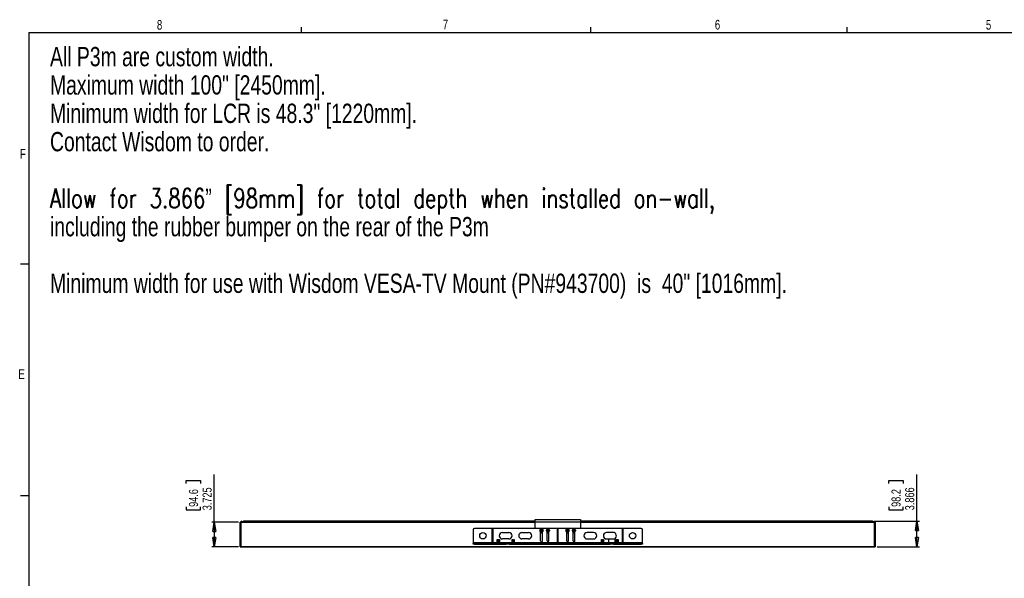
# Model space of a CAD drawing. Header units: inches. Extents: x 0.3 to 33.8, y 0.2 to 21.7.
# Tile 37 of 90: x 0.4 to 15.3, y 13.2 to 21.6. Entities that reach past the tile are written whole.
import ezdxf

# ---------------------------------------------------------------- set-up
doc = ezdxf.new("R2010")
doc.units = ezdxf.units.IN
doc.header["$MEASUREMENT"] = 0
doc.layers.add('BORDERS', color=7, linetype='Continuous')
doc.styles.add('SLDTEXTSTYLE0', font='TXT', dxfattribs={"width": 0.75})
doc.styles.add('SLDTEXTSTYLE1', font='TXT', dxfattribs={"width": 0.75, "bigfont": 'bigfont'})
doc.dimstyles.new('SLDDIMSTYLE2', dxfattribs={"dimtxt": 0.137795, "dimasz": 0.14, "dimexe": 0, "dimexo": 0.0625, "dimgap": 0.034449, "dimtad": 1, "dimdec": 3, "dimlfac": 10, "dimrnd": 1e-09, "dimzin": 12, "dimdsep": 46, "dimtxsty": 'SLDTEXTSTYLE0', "dimblk1": 'CLOSED', "dimblk2": 'CLOSED', "dimsah": 1, "dimcen": 0.09, "dimadec": 0, "dimazin": 3, "dimtfac": 1, "dimtdec": 3, "dimtofl": 0, "dimtmove": 0, "dimatfit": 3, "dimldrblk": 'CLOSED', "dimfxl": 0, "dimfrac": 2, "dimtolj": 1, "dimtzin": 12, "dimarcsym": 0})

# ---------------------------------------------------------------- blocks, each defined once
blk = doc.blocks.new('SW_NOTE_0')
at = {"layer": 'BORDERS', "color": 0, "char_height": 0.29167, "attachment_point": 1}
for s, insert, style in [('All P3m are custom width.', (0, 0.376), 'SLDTEXTSTYLE0'), ('Maximum width 100" [2450mm].', (0, -0.052), 'SLDTEXTSTYLE0'), ('Minimum width for LCR is 48.3" [1220mm].', (0, -0.481), 'SLDTEXTSTYLE0'), ('Contact Wisdom to order.', (0, -0.909), 'SLDTEXTSTYLE0'), ('Allow for 3.866” [98mm] for total depth when installed on-wall,', (0, -1.765), 'SLDTEXTSTYLE1'), ('including the rubber bumper on the rear of the P3m', (0, -2.194), 'SLDTEXTSTYLE0'), ('Minimum width for use with Wisdom VESA-TV Mount (PN#943700)  is  40" [1016mm].', (0, -3.05), 'SLDTEXTSTYLE0')]:
    blk.add_mtext(s, dxfattribs=dict(at, insert=insert, style=style))
blk = doc.blocks.new('_Closed')
at = {"color": 0, "linetype": 'ByBlock', "lineweight": -2}
for p, q in [((-1, 0.166667), (0, 0)), ((-1, 0.166667), (-1, -0.166667)), ((0, 0), (-1, -0.166667)), ((0, 0), (-1, 0))]:
    blk.add_line(p, q, dxfattribs=at)
blk = doc.blocks.new('_D_2')
at = {"layer": 'BORDERS'}
for p, q in [((13.527, 14.598), (13.527, 14.64)), ((13.527, 14.64), (13.746, 14.64)), ((13.746, 14.64), (13.746, 14.598)), ((13.952, 14.025), (13.952, 14.733)), ((13.527, 14.242), (13.527, 14.2)), ((13.527, 14.2), (13.746, 14.2)), ((13.746, 14.2), (13.746, 14.242)), ((13.308, 14.025), (13.991, 14.025)), ((13.952, 13.638), (13.952, 14.025)), ((13.351, 13.638), (13.991, 13.638))]:
    blk.add_line(p, q, dxfattribs=at)
at = {"layer": 'BORDERS', "xscale": 0.14, "yscale": 0.14}
for p, rotation in [((13.952, 14.025), 90.0000000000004), ((13.952, 13.638), 270.0000000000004)]:
    blk.add_blockref('_Closed', p, dxfattribs=dict(at, rotation=rotation))
at = {"layer": 'BORDERS', "char_height": 0.1378, "attachment_point": 1, "rotation": 90, "style": 'SLDTEXTSTYLE0'}
for s, insert in [('98.2', (13.568, 14.242)), ('3.866', (13.774, 14.191))]:
    blk.add_mtext(s, dxfattribs=dict(at, insert=insert))
blk = doc.blocks.new('_D_3')
at = {"layer": 'BORDERS'}
for p, q in [((2.903, 14.598), (2.903, 14.64)), ((2.903, 14.64), (3.122, 14.64)), ((3.122, 14.64), (3.122, 14.598)), ((3.328, 14.011), (3.328, 14.733)), ((2.903, 14.242), (2.903, 14.2)), ((2.903, 14.2), (3.122, 14.2)), ((3.122, 14.2), (3.122, 14.242)), ((3.693, 14.011), (3.289, 14.011)), ((3.328, 14.011), (3.328, 13.638)), ((3.693, 13.638), (3.289, 13.638))]:
    blk.add_line(p, q, dxfattribs=at)
at = {"layer": 'BORDERS', "xscale": 0.14, "yscale": 0.14}
for p, rotation in [((3.328, 14.011), 90.0000000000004), ((3.328, 13.638), 270.0000000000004)]:
    blk.add_blockref('_Closed', p, dxfattribs=dict(at, rotation=rotation))
at = {"layer": 'BORDERS', "char_height": 0.1378, "attachment_point": 1, "rotation": 90, "style": 'SLDTEXTSTYLE0'}
for s, insert in [('94.6', (2.945, 14.242)), ('3.725', (3.151, 14.191))]:
    blk.add_mtext(s, dxfattribs=dict(at, insert=insert))

msp = doc.modelspace()

# ---------------------------------------------------------------- linework, layer by layer
at = {"color": 7, "linetype": 'Continuous', "lineweight": 25}
for p, q in [((3.73143, 14.00995), (3.72206, 14.00995)), ((3.72206, 13.63945), (3.72206, 14.00995)), ((3.72306, 14.01095), (3.73143, 14.01095)), ((3.73143, 14.00995), (3.73143, 14.01095)), ((3.73143, 14.01095), (3.73206, 14.01095)), ((3.73143, 14.00995), (3.73143, 13.63945)), ((3.73206, 14.00995), (3.73143, 14.00995)), ((3.73206, 14.00995), (3.73206, 14.01095)), ((3.73206, 14.01095), (8.17757, 14.01095)), ((3.73206, 14.01095), (3.73206, 14.00995)), ((3.73206, 14.00995), (3.73206, 13.63945)), ((3.73206, 13.63945), (3.73206, 14.00995)), ((8.17757, 14.00995), (3.73206, 14.00995)), ((3.73644, 14.02506), (3.73767, 14.01095)), ((3.73973, 14.02378), (3.73905, 14.02564)), ((3.74812, 14.02564), (3.74744, 14.02378)), ((3.75133, 14.02378), (3.75065, 14.02564)), ((3.75904, 14.02378), (3.75972, 14.02564)), ((3.76225, 14.02564), (3.76293, 14.02378)), ((3.77064, 14.02378), (3.77132, 14.02564)), ((3.77393, 14.02506), (3.77269, 14.01095)), ((8.17757, 14.02653), (3.77506, 14.02653)), ((3.77506, 14.02653), (3.77506, 14.02506)), ((3.77506, 14.02506), (3.77506, 14.01095)), ((3.77506, 14.02506), (8.17757, 14.02506)), ((8.17757, 14.01345), (8.17757, 14.05282)), ((8.17757, 14.05282), (8.86655, 14.05282)), ((8.17757, 13.91503), (8.17757, 14.01345)), ((8.86655, 14.01345), (8.17757, 14.01345)), ((8.86655, 14.05282), (8.86655, 14.01345)), ((13.26906, 14.02653), (8.86655, 14.02653)), ((8.86655, 14.02506), (13.26906, 14.02506)), ((8.86655, 14.01345), (8.86655, 13.91503)), ((8.86655, 14.01095), (13.31206, 14.01095)), ((13.31206, 14.00995), (8.86655, 14.00995)), ((13.26906, 14.02653), (13.26906, 14.02506)), ((13.26906, 14.02506), (13.26906, 14.01095)), ((13.27019, 14.02506), (13.27142, 14.01095)), ((13.27348, 14.02378), (13.2728, 14.02564)), ((13.28187, 14.02564), (13.28119, 14.02378)), ((13.28508, 14.02378), (13.2844, 14.02564)), ((13.29279, 14.02378), (13.29347, 14.02564)), ((13.296, 14.02564), (13.29668, 14.02378)), ((13.30439, 14.02378), (13.30507, 14.02564)), ((13.30768, 14.02506), (13.30644, 14.01095)), ((13.31206, 14.01095), (13.31206, 14.00995)), ((13.31206, 14.01095), (13.31268, 14.01095)), ((13.31206, 14.00995), (13.31206, 14.01095)), ((13.31206, 14.00995), (13.31206, 13.63945)), ((13.31268, 14.00995), (13.31206, 14.00995)), ((13.31206, 14.00995), (13.31206, 13.63945)), ((13.31268, 14.00995), (13.31268, 14.01095)), ((13.31268, 14.01095), (13.32106, 14.01095)), ((13.31268, 13.63945), (13.31268, 14.00995)), ((13.32206, 14.00995), (13.31268, 14.00995)), ((13.32206, 14.00995), (13.32206, 13.63945)), ((7.24253, 13.89534), (7.24253, 13.69849)), ((7.5319, 13.91503), (7.26222, 13.91503)), ((7.53151, 13.86818), (7.53151, 13.84771)), ((7.5319, 13.86818), (7.53151, 13.86818)), ((7.53151, 13.84771), (7.5319, 13.84771)), ((7.54371, 13.91503), (7.5319, 13.91503)), ((7.5319, 13.7103), (7.5319, 13.91503)), ((8.51615, 13.91503), (7.54371, 13.91503)), ((7.54371, 13.7103), (7.54371, 13.91503)), ((7.54411, 13.86818), (7.54371, 13.86818)), ((7.54371, 13.84771), (7.54411, 13.84771)), ((7.54411, 13.84771), (7.54411, 13.86818)), ((7.68544, 13.85597), (7.78387, 13.85597)), ((7.98072, 13.85597), (8.07915, 13.85597)), ((8.263, 13.72802), (8.263, 13.86577)), ((8.28899, 13.84613), (8.263, 13.84613)), ((8.26676, 13.88479), (8.26611, 13.88643)), ((8.26676, 13.88479), (8.26637, 13.88307)), ((8.27076, 13.89314), (8.26908, 13.89262)), ((8.27199, 13.87715), (8.27025, 13.87741)), ((8.27076, 13.89314), (8.27186, 13.89453)), ((8.27199, 13.87715), (8.27329, 13.87595)), ((8.28, 13.89385), (8.2787, 13.89505)), ((8.28, 13.89385), (8.28174, 13.8936)), ((8.28123, 13.87786), (8.28013, 13.87648)), ((8.28123, 13.87786), (8.28291, 13.87838)), ((8.28523, 13.88621), (8.28562, 13.88793)), ((8.28523, 13.88621), (8.28588, 13.88457)), ((8.28899, 13.72802), (8.28899, 13.86577)), ((8.36143, 13.72802), (8.36143, 13.86577)), ((8.38741, 13.84613), (8.36143, 13.84613)), ((8.36519, 13.88479), (8.36454, 13.88643)), ((8.36519, 13.88479), (8.3648, 13.88307)), ((8.36919, 13.89314), (8.3675, 13.89262)), ((8.37042, 13.87715), (8.36867, 13.87741)), ((8.36919, 13.89314), (8.37028, 13.89453)), ((8.37042, 13.87715), (8.37171, 13.87595)), ((8.37842, 13.89385), (8.37713, 13.89505)), ((8.37842, 13.89385), (8.38017, 13.8936)), ((8.37965, 13.87786), (8.37856, 13.87648)), ((8.37965, 13.87786), (8.38134, 13.87838)), ((8.38365, 13.88621), (8.38405, 13.88793)), ((8.38365, 13.88621), (8.38431, 13.88457)), ((8.38741, 13.72802), (8.38741, 13.86577)), ((8.51576, 13.86818), (8.51576, 13.84771)), ((8.51615, 13.86818), (8.51576, 13.86818)), ((8.51576, 13.84771), (8.51615, 13.84771)), ((8.52796, 13.91503), (8.51615, 13.91503)), ((8.51615, 13.7103), (8.51615, 13.91503)), ((9.50041, 13.91503), (8.52796, 13.91503)), ((8.52796, 13.7103), (8.52796, 13.91503)), ((8.52836, 13.86818), (8.52796, 13.86818)), ((8.52796, 13.84771), (8.52836, 13.84771)), ((8.52836, 13.84771), (8.52836, 13.86818)), ((8.6567, 13.72802), (8.6567, 13.86577)), ((8.68269, 13.84613), (8.6567, 13.84613)), ((8.66046, 13.88479), (8.65981, 13.88643)), ((8.66046, 13.88479), (8.66007, 13.88307)), ((8.66447, 13.89314), (8.66278, 13.89262)), ((8.6657, 13.87715), (8.66395, 13.87741)), ((8.66447, 13.89314), (8.66556, 13.89453)), ((8.6657, 13.87715), (8.66699, 13.87595)), ((8.6737, 13.89385), (8.67241, 13.89505)), ((8.6737, 13.89385), (8.67544, 13.8936)), ((8.67493, 13.87786), (8.67383, 13.87648)), ((8.67493, 13.87786), (8.67661, 13.87838)), ((8.67893, 13.88621), (8.67932, 13.88793)), ((8.67893, 13.88621), (8.67958, 13.88457)), ((8.68269, 13.72802), (8.68269, 13.86577)), ((8.75513, 13.72802), (8.75513, 13.86577)), ((8.78111, 13.84613), (8.75513, 13.84613)), ((8.75889, 13.88479), (8.75824, 13.88643)), ((8.75889, 13.88479), (8.7585, 13.88307)), ((8.76289, 13.89314), (8.76121, 13.89262)), ((8.76412, 13.87715), (8.76238, 13.87741)), ((8.76289, 13.89314), (8.76398, 13.89453)), ((8.76412, 13.87715), (8.76541, 13.87595)), ((8.77212, 13.89385), (8.77083, 13.89505)), ((8.77212, 13.89385), (8.77387, 13.8936)), ((8.77335, 13.87786), (8.77226, 13.87648)), ((8.77335, 13.87786), (8.77504, 13.87838)), ((8.77735, 13.88621), (8.77775, 13.88793)), ((8.77735, 13.88621), (8.77801, 13.88457)), ((8.78111, 13.72802), (8.78111, 13.86577)), ((9.0634, 13.85597), (8.96497, 13.85597)), ((9.35867, 13.85597), (9.26025, 13.85597)), ((9.50001, 13.86818), (9.50001, 13.84771)), ((9.50041, 13.86818), (9.50001, 13.86818)), ((9.50001, 13.84771), (9.50041, 13.84771)), ((9.51222, 13.91503), (9.50041, 13.91503)), ((9.50041, 13.7103), (9.50041, 13.91503)), ((9.7819, 13.91503), (9.51222, 13.91503)), ((9.51222, 13.7103), (9.51222, 13.91503)), ((9.51261, 13.86818), (9.51222, 13.86818)), ((9.51222, 13.84771), (9.51261, 13.84771)), ((9.51261, 13.84771), (9.51261, 13.86818)), ((9.80159, 13.69849), (9.80159, 13.89534)), ((7.24253, 13.69849), (7.24253, 13.69062)), ((7.5319, 13.69849), (7.24253, 13.69849)), ((7.53151, 13.76975), (7.53151, 13.74928)), ((7.5319, 13.76975), (7.53151, 13.76975)), ((7.53151, 13.74928), (7.5319, 13.74928)), ((7.54371, 13.7103), (7.5319, 13.7103)), ((7.5319, 13.69062), (7.5319, 13.7103)), ((7.54411, 13.76975), (7.54371, 13.76975)), ((7.54371, 13.74928), (7.54411, 13.74928)), ((7.54371, 13.69062), (7.54371, 13.7103)), ((7.6067, 13.69849), (7.54371, 13.69849)), ((7.54411, 13.74928), (7.54411, 13.76975)), ((7.6067, 13.74967), (7.61852, 13.74967)), ((7.6067, 13.72999), (7.6067, 13.74967)), ((7.6067, 13.69849), (7.6067, 13.72999)), ((7.61852, 13.72999), (7.6067, 13.72999)), ((7.61852, 13.69849), (7.6067, 13.69849)), ((7.61852, 13.74967), (7.61852, 13.72999)), ((7.61852, 13.69849), (7.61852, 13.72999)), ((7.63033, 13.69849), (7.61852, 13.69849)), ((7.62639, 13.74967), (7.6382, 13.74967)), ((7.62639, 13.72999), (7.62639, 13.74967)), ((7.62639, 13.72999), (7.62639, 13.7103)), ((7.6382, 13.72999), (7.62639, 13.72999)), ((7.6382, 13.7103), (7.62639, 13.7103)), ((7.63623, 13.69062), (7.63623, 13.70243)), ((7.63623, 13.70243), (7.64017, 13.70243)), ((7.6382, 13.74967), (7.6382, 13.72999)), ((7.6382, 13.72999), (7.6382, 13.7103)), ((7.64017, 13.70243), (7.64017, 13.69062)), ((7.64017, 13.70243), (7.82915, 13.70243)), ((7.78387, 13.75755), (7.68544, 13.75755)), ((7.82915, 13.69062), (7.82915, 13.70243)), ((7.82915, 13.70243), (7.83308, 13.70243)), ((7.83111, 13.72999), (7.83111, 13.74967)), ((7.83111, 13.74967), (7.84293, 13.74967)), ((7.83111, 13.7103), (7.83111, 13.72999)), ((7.84293, 13.72999), (7.83111, 13.72999)), ((7.83111, 13.7103), (7.84293, 13.7103)), ((7.83308, 13.70243), (7.83308, 13.69062)), ((7.8508, 13.69849), (7.83899, 13.69849)), ((7.84293, 13.74967), (7.84293, 13.72999)), ((7.84293, 13.7103), (7.84293, 13.72999)), ((7.8508, 13.72999), (7.8508, 13.74967)), ((7.8508, 13.74967), (7.86261, 13.74967)), ((7.86261, 13.72999), (7.8508, 13.72999)), ((7.8508, 13.72999), (7.8508, 13.69849)), ((7.8508, 13.69849), (7.86261, 13.69849)), ((7.86261, 13.74967), (7.86261, 13.72999)), ((7.86261, 13.72999), (7.86261, 13.69849)), ((8.51615, 13.69849), (7.86261, 13.69849)), ((8.07915, 13.75755), (7.98072, 13.75755)), ((8.51576, 13.76975), (8.51576, 13.74928)), ((8.51615, 13.76975), (8.51576, 13.76975)), ((8.51576, 13.74928), (8.51615, 13.74928)), ((8.52796, 13.7103), (8.51615, 13.7103)), ((8.51615, 13.69062), (8.51615, 13.7103)), ((8.52836, 13.76975), (8.52796, 13.76975)), ((8.52796, 13.74928), (8.52836, 13.74928)), ((8.52796, 13.69062), (8.52796, 13.7103)), ((9.18151, 13.69849), (8.52796, 13.69849)), ((8.52836, 13.74928), (8.52836, 13.76975)), ((8.96497, 13.75755), (9.0634, 13.75755)), ((9.18151, 13.74967), (9.19332, 13.74967)), ((9.18151, 13.72999), (9.18151, 13.74967)), ((9.18151, 13.69849), (9.18151, 13.72999)), ((9.19332, 13.72999), (9.18151, 13.72999)), ((9.19332, 13.69849), (9.18151, 13.69849)), ((9.19332, 13.74967), (9.19332, 13.72999)), ((9.19332, 13.69849), (9.19332, 13.72999)), ((9.20513, 13.69849), (9.19332, 13.69849)), ((9.20119, 13.74967), (9.213, 13.74967)), ((9.20119, 13.72999), (9.20119, 13.74967)), ((9.20119, 13.72999), (9.20119, 13.7103)), ((9.213, 13.72999), (9.20119, 13.72999)), ((9.213, 13.7103), (9.20119, 13.7103)), ((9.21104, 13.69062), (9.21104, 13.70243)), ((9.21104, 13.70243), (9.21497, 13.70243)), ((9.213, 13.74967), (9.213, 13.72999)), ((9.213, 13.72999), (9.213, 13.7103)), ((9.21497, 13.70243), (9.21497, 13.69062)), ((9.21497, 13.70243), (9.40395, 13.70243)), ((9.26025, 13.75755), (9.28978, 13.75755)), ((9.28978, 13.76149), (9.28978, 13.70243)), ((9.28978, 13.76149), (9.2927, 13.76149)), ((9.2927, 13.76149), (9.3882, 13.76149)), ((9.3882, 13.70243), (9.3882, 13.76149)), ((9.40395, 13.69062), (9.40395, 13.70243)), ((9.40395, 13.70243), (9.40789, 13.70243)), ((9.40592, 13.72999), (9.40592, 13.74967)), ((9.40592, 13.74967), (9.41773, 13.74967)), ((9.41773, 13.72999), (9.40592, 13.72999)), ((9.40592, 13.7103), (9.40592, 13.72999)), ((9.40592, 13.7103), (9.41773, 13.7103)), ((9.40789, 13.70243), (9.40789, 13.69062)), ((9.4256, 13.69849), (9.41379, 13.69849)), ((9.41773, 13.74967), (9.41773, 13.72999)), ((9.41773, 13.7103), (9.41773, 13.72999)), ((9.4256, 13.72999), (9.4256, 13.74967)), ((9.4256, 13.74967), (9.43741, 13.74967)), ((9.4256, 13.72999), (9.4256, 13.69849)), ((9.43741, 13.72999), (9.4256, 13.72999)), ((9.4256, 13.69849), (9.43741, 13.69849)), ((9.43741, 13.74967), (9.43741, 13.72999)), ((9.43741, 13.72999), (9.43741, 13.69849)), ((9.50041, 13.69849), (9.43741, 13.69849)), ((9.50001, 13.76975), (9.50001, 13.74928)), ((9.50041, 13.76975), (9.50001, 13.76975)), ((9.50001, 13.74928), (9.50041, 13.74928)), ((9.51222, 13.7103), (9.50041, 13.7103)), ((9.50041, 13.69062), (9.50041, 13.7103)), ((9.51261, 13.76975), (9.51222, 13.76975)), ((9.51222, 13.74928), (9.51261, 13.74928)), ((9.51222, 13.69062), (9.51222, 13.7103)), ((9.80159, 13.69849), (9.51222, 13.69849)), ((9.51261, 13.74928), (9.51261, 13.76975)), ((9.80159, 13.69062), (9.80159, 13.69849)), ((3.72206, 13.63945), (3.73143, 13.63945)), ((3.73143, 13.63845), (3.72306, 13.63845)), ((3.73143, 13.63945), (3.73206, 13.63945)), ((3.73143, 13.63845), (3.73143, 13.63945)), ((3.73206, 13.63845), (3.73143, 13.63845)), ((3.73206, 13.63945), (13.31206, 13.63945)), ((3.73206, 13.63845), (3.73206, 13.63945)), ((3.73206, 13.63945), (3.73206, 13.63845)), ((13.31206, 13.63845), (3.73206, 13.63845)), ((7.24253, 13.67881), (7.24253, 13.69062)), ((7.24253, 13.69062), (7.26222, 13.69062)), ((7.26222, 13.67881), (7.24253, 13.67881)), ((7.26222, 13.69062), (7.26222, 13.67881)), ((7.26222, 13.69062), (7.60835, 13.69062)), ((7.26222, 13.67881), (7.62639, 13.67881)), ((7.54371, 13.69062), (7.5319, 13.69062)), ((7.62639, 13.69062), (7.62639, 13.67881)), ((7.62639, 13.69062), (7.74089, 13.69062)), ((7.62639, 13.67881), (7.74089, 13.67881)), ((7.64017, 13.69062), (7.82915, 13.69062)), ((7.69854, 13.67881), (7.69932, 13.67802)), ((7.71094, 13.67802), (7.69932, 13.67802)), ((7.71094, 13.67802), (7.71172, 13.67881)), ((7.74089, 13.67881), (7.74089, 13.69062)), ((7.74478, 13.67881), (7.74089, 13.67881)), ((7.74478, 13.69062), (7.74478, 13.67881)), ((7.78359, 13.67881), (7.74478, 13.67881)), ((7.75759, 13.67881), (7.75838, 13.67802)), ((7.76999, 13.67802), (7.75838, 13.67802)), ((7.76999, 13.67802), (7.77078, 13.67881)), ((7.78359, 13.67881), (7.78359, 13.69062)), ((7.78748, 13.67881), (7.78359, 13.67881)), ((7.78748, 13.69062), (7.78748, 13.67881)), ((7.78748, 13.69062), (7.84293, 13.69062)), ((7.78748, 13.67881), (7.84293, 13.67881)), ((7.84293, 13.69062), (7.84293, 13.67881)), ((7.84293, 13.67881), (9.20119, 13.67881)), ((7.86097, 13.69062), (9.18315, 13.69062)), ((8.52796, 13.69062), (8.51615, 13.69062)), ((9.20119, 13.69062), (9.3157, 13.69062)), ((9.20119, 13.69062), (9.20119, 13.67881)), ((9.20119, 13.67881), (9.3157, 13.67881)), ((9.21497, 13.69062), (9.40395, 13.69062)), ((9.27334, 13.67881), (9.27413, 13.67802)), ((9.28574, 13.67802), (9.27413, 13.67802)), ((9.28574, 13.67802), (9.28602, 13.6783)), ((9.28593, 13.6783), (9.28594, 13.6783)), ((9.28594, 13.6783), (9.2861, 13.67846)), ((9.28613, 13.67842), (9.28652, 13.67881)), ((9.3157, 13.67881), (9.3157, 13.69062)), ((9.31958, 13.67881), (9.3157, 13.67881)), ((9.31958, 13.69062), (9.31958, 13.67881)), ((9.3584, 13.67881), (9.31958, 13.67881)), ((9.3324, 13.67881), (9.33318, 13.67802)), ((9.3448, 13.67802), (9.33318, 13.67802)), ((9.3448, 13.67802), (9.34507, 13.6783)), ((9.34499, 13.6783), (9.34515, 13.67846)), ((9.34499, 13.6783), (9.34499, 13.6783)), ((9.34519, 13.67842), (9.34558, 13.67881)), ((9.3584, 13.67881), (9.3584, 13.69062)), ((9.36228, 13.67881), (9.3584, 13.67881)), ((9.36228, 13.69062), (9.36228, 13.67881)), ((9.36228, 13.69062), (9.41773, 13.69062)), ((9.36228, 13.67881), (9.41773, 13.67881)), ((9.41773, 13.69062), (9.41773, 13.67881)), ((9.41773, 13.67881), (9.7819, 13.67881)), ((9.43577, 13.69062), (9.7819, 13.69062)), ((9.51222, 13.69062), (9.50041, 13.69062)), ((9.7819, 13.67881), (9.7819, 13.69062)), ((9.7819, 13.69062), (9.80159, 13.69062)), ((9.80159, 13.67881), (9.7819, 13.67881)), ((9.80159, 13.69062), (9.80159, 13.67881)), ((13.31206, 13.63945), (13.31206, 13.63845)), ((13.31206, 13.63945), (13.31268, 13.63945)), ((13.31206, 13.63845), (13.31206, 13.63945)), ((13.31268, 13.63845), (13.31206, 13.63845)), ((13.31268, 13.63945), (13.32206, 13.63945)), ((13.31268, 13.63845), (13.31268, 13.63945)), ((13.32106, 13.63845), (13.31268, 13.63845))]:
    msp.add_line(p, q, dxfattribs=at)
for centre, radius in [((7.39017, 13.80676), 0.04921), ((8.276, 13.8855), 0.02362), ((8.37442, 13.8855), 0.02362), ((8.6697, 13.8855), 0.02362), ((8.76812, 13.8855), 0.02362), ((9.65395, 13.80676), 0.04921)]:
    msp.add_circle(centre, radius, dxfattribs=at)
for centre, radius, start, end in [((3.72306, 14.00995), 0.001, 90, 180), ((3.73778, 14.02518), 0.00135, 20, 185), ((3.74358, 14.02518), 0.0041, 200, 340), ((3.74938, 14.02518), 0.00135, 20, 160), ((3.75518, 14.02518), 0.0041, 200, 340), ((3.76098, 14.02518), 0.00135, 20, 160), ((3.76678, 14.02518), 0.0041, 200, 340), ((3.77258, 14.02518), 0.00135, 355, 160), ((13.27153, 14.02518), 0.00135, 20, 185), ((13.27733, 14.02518), 0.0041, 200, 340), ((13.28313, 14.02518), 0.00135, 20, 160), ((13.28893, 14.02518), 0.0041, 200, 340), ((13.29473, 14.02518), 0.00135, 20, 160), ((13.30053, 14.02518), 0.0041, 200, 340), ((13.30633, 14.02518), 0.00135, 355, 160), ((13.32106, 14.00995), 0.001, 0, 90), ((7.26222, 13.89534), 0.01969, 90, 180), ((7.68544, 13.80676), 0.04921, 90, 270), ((7.78387, 13.80676), 0.04921, 270, 90), ((7.98072, 13.80676), 0.04921, 90, 270), ((8.07915, 13.80676), 0.04921, 270, 90), ((8.276, 13.8855), 0.01102, 124.398332, 184.398332), ((8.276, 13.8855), 0.01102, 184.398332, 244.398332), ((8.276, 13.8855), 0.01102, 64.398332, 124.398332), ((8.276, 13.8855), 0.01102, 244.398332, 304.398332), ((8.276, 13.8855), 0.01102, 4.398332, 64.398332), ((8.276, 13.8855), 0.01102, 304.398332, 4.398332), ((8.37442, 13.8855), 0.01102, 124.398332, 184.398332), ((8.37442, 13.8855), 0.01102, 184.398332, 244.398332), ((8.37442, 13.8855), 0.01102, 64.398332, 124.398332), ((8.37442, 13.8855), 0.01102, 244.398332, 304.398332), ((8.37442, 13.8855), 0.01102, 4.398332, 64.398332), ((8.37442, 13.8855), 0.01102, 304.398332, 4.398332), ((8.6697, 13.8855), 0.01102, 124.398332, 184.398332), ((8.6697, 13.8855), 0.01102, 184.398332, 244.398332), ((8.6697, 13.8855), 0.01102, 64.398332, 124.398332), ((8.6697, 13.8855), 0.01102, 244.398332, 304.398332), ((8.6697, 13.8855), 0.01102, 4.398332, 64.398332), ((8.6697, 13.8855), 0.01102, 304.398332, 4.398332), ((8.76812, 13.8855), 0.01102, 124.398332, 184.398332), ((8.76812, 13.8855), 0.01102, 184.398332, 244.398332), ((8.76812, 13.8855), 0.01102, 64.398332, 124.398332), ((8.76812, 13.8855), 0.01102, 244.398332, 304.398332), ((8.76812, 13.8855), 0.01102, 4.398332, 64.398332), ((8.76812, 13.8855), 0.01102, 304.398332, 4.398332), ((8.96497, 13.80676), 0.04921, 90, 270), ((9.0634, 13.80676), 0.04921, 270, 90), ((9.26025, 13.80676), 0.04921, 90, 270), ((9.35867, 13.80676), 0.04921, 293.073918, 90), ((9.7819, 13.89534), 0.01969, 0, 90), ((7.62639, 13.69849), 0.01969, 180, 270), ((7.62639, 13.69849), 0.00787, 180, 270), ((7.64607, 13.7103), 0.01969, 180, 240), ((7.64607, 13.7103), 0.00787, 180, 270), ((7.82324, 13.7103), 0.00787, 270, 0), ((7.82324, 13.7103), 0.01969, 300, 0), ((7.84293, 13.69849), 0.01969, 270, 0), ((7.84293, 13.69849), 0.00787, 270, 0), ((8.276, 13.72802), 0.01299, 180, 0), ((8.37442, 13.72802), 0.01299, 180, 0), ((8.6697, 13.72802), 0.01299, 180, 0), ((8.76812, 13.72802), 0.01299, 180, 0), ((9.20119, 13.69849), 0.01969, 180, 270), ((9.20119, 13.69849), 0.00787, 180, 270), ((9.22088, 13.7103), 0.01969, 180, 240), ((9.22088, 13.7103), 0.00787, 180, 270), ((9.39804, 13.7103), 0.00787, 270, 0), ((9.39804, 13.7103), 0.01969, 300, 0), ((9.41773, 13.69849), 0.01969, 270, 0), ((9.41773, 13.69849), 0.00787, 270, 0), ((3.72306, 13.63945), 0.001, 180, 270), ((13.32106, 13.63945), 0.001, 270, 0)]:
    msp.add_arc(centre, radius, start, end, dxfattribs=at)
for points, knots in [([(8.26611, 13.88643), (8.26593, 13.88634), (8.26556, 13.88615), (8.26517, 13.88563), (8.265, 13.8851), (8.265, 13.88478), (8.265, 13.88466)], [0, 0, 0, 0, 0.29061436, 0.58269138, 0.84707599, 1, 1, 1, 1]), ([(8.265, 13.88466), (8.26501, 13.88459), (8.26504, 13.88434), (8.26519, 13.88394), (8.26552, 13.88351), (8.26593, 13.88321), (8.26623, 13.88311), (8.26637, 13.88307)], [0, 0, 0, 0, 0.086621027, 0.314888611, 0.547564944, 0.796609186, 1, 1, 1, 1]), ([(8.26908, 13.89262), (8.26919, 13.89211), (8.26939, 13.89118), (8.26916, 13.8897), (8.26859, 13.88842), (8.26766, 13.88731), (8.26679, 13.88672), (8.26622, 13.88647), (8.26611, 13.88643)], [0, 0, 0, 0, 0.21837166, 0.39675733, 0.57617438, 0.73416937, 0.95116488, 1, 1, 1, 1]), ([(8.26637, 13.88307), (8.26687, 13.88291), (8.26777, 13.88262), (8.26895, 13.88168), (8.26976, 13.88055), (8.27026, 13.87919), (8.27034, 13.87814), (8.27026, 13.87752), (8.27025, 13.87741)], [0, 0, 0, 0, 0.21834608, 0.39673622, 0.57615793, 0.73415347, 0.95114415, 1, 1, 1, 1]), ([(8.276, 13.8855), (8.27453, 13.88539), (8.27157, 13.88516), (8.26837, 13.88491), (8.26676, 13.88479)], [0, 0, 0, 0, 0.49690501, 1, 1, 1, 1]), ([(8.26977, 13.8946), (8.26971, 13.89456), (8.26952, 13.89441), (8.26924, 13.89408), (8.26903, 13.89358), (8.26897, 13.89307), (8.26905, 13.89276), (8.26908, 13.89262)], [0, 0, 0, 0, 0.08661582, 0.31488347, 0.54755956, 0.79660333, 1, 1, 1, 1]), ([(8.27186, 13.89453), (8.27169, 13.89464), (8.27134, 13.89486), (8.2707, 13.89494), (8.27015, 13.89483), (8.26987, 13.89466), (8.26977, 13.8946)], [0, 0, 0, 0, 0.29060708, 0.58268504, 0.84707039, 1, 1, 1, 1]), ([(8.27025, 13.87741), (8.27024, 13.8772), (8.27022, 13.87679), (8.27047, 13.87619), (8.27084, 13.87578), (8.27113, 13.87562), (8.27123, 13.87556)], [0, 0, 0, 0, 0.29050302, 0.58259446, 0.84699036, 1, 1, 1, 1]), ([(8.276, 13.8855), (8.27516, 13.88672), (8.27349, 13.88917), (8.27168, 13.89181), (8.27076, 13.89314)], [0, 0, 0, 0, 0.496905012, 1, 1, 1, 1]), ([(8.27123, 13.87556), (8.27129, 13.87553), (8.27152, 13.87543), (8.27195, 13.87536), (8.27249, 13.87543), (8.27295, 13.87564), (8.27318, 13.87585), (8.27329, 13.87595)], [0, 0, 0, 0, 0.08654145, 0.31480999, 0.54748271, 0.79651968, 1, 1, 1, 1]), ([(8.2787, 13.89505), (8.27832, 13.8947), (8.27761, 13.89406), (8.27621, 13.89352), (8.27482, 13.89338), (8.2734, 13.89362), (8.27245, 13.89408), (8.27195, 13.89446), (8.27186, 13.89453)], [0, 0, 0, 0, 0.218373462, 0.396758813, 0.576175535, 0.734170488, 0.951166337, 1, 1, 1, 1]), ([(8.276, 13.8855), (8.27536, 13.88417), (8.27408, 13.88149), (8.27269, 13.8786), (8.27199, 13.87715)], [0, 0, 0, 0, 0.49690501, 1, 1, 1, 1]), ([(8.27329, 13.87595), (8.27367, 13.8763), (8.27438, 13.87694), (8.27578, 13.87748), (8.27717, 13.87762), (8.27859, 13.87738), (8.27954, 13.87692), (8.28004, 13.87655), (8.28013, 13.87648)], [0, 0, 0, 0, 0.21837346, 0.39675881, 0.57617554, 0.73417049, 0.95116634, 1, 1, 1, 1]), ([(8.276, 13.8855), (8.27663, 13.88683), (8.27792, 13.88951), (8.2793, 13.8924), (8.28, 13.89385)], [0, 0, 0, 0, 0.496905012, 1, 1, 1, 1]), ([(8.276, 13.8855), (8.27747, 13.88561), (8.28043, 13.88584), (8.28362, 13.88609), (8.28523, 13.88621)], [0, 0, 0, 0, 0.49690501, 1, 1, 1, 1]), ([(8.276, 13.8855), (8.27683, 13.88428), (8.27851, 13.88183), (8.28032, 13.87919), (8.28123, 13.87786)], [0, 0, 0, 0, 0.49690501, 1, 1, 1, 1]), ([(8.28076, 13.89544), (8.2807, 13.89547), (8.28047, 13.89557), (8.28004, 13.89564), (8.27951, 13.89557), (8.27904, 13.89537), (8.27881, 13.89515), (8.2787, 13.89505)], [0, 0, 0, 0, 0.086541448, 0.314809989, 0.547482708, 0.796519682, 1, 1, 1, 1]), ([(8.28013, 13.87648), (8.28031, 13.87637), (8.28065, 13.87614), (8.28129, 13.87606), (8.28184, 13.87618), (8.28212, 13.87634), (8.28222, 13.87641)], [0, 0, 0, 0, 0.29060708, 0.58268504, 0.84707039, 1, 1, 1, 1]), ([(8.28174, 13.8936), (8.28175, 13.8938), (8.28177, 13.89421), (8.28152, 13.89481), (8.28115, 13.89523), (8.28086, 13.89538), (8.28076, 13.89544)], [0, 0, 0, 0, 0.29050302, 0.58259446, 0.84699036, 1, 1, 1, 1]), ([(8.28562, 13.88793), (8.28512, 13.88809), (8.28422, 13.88838), (8.28305, 13.88932), (8.28223, 13.89045), (8.28173, 13.89181), (8.28165, 13.89286), (8.28173, 13.89348), (8.28174, 13.8936)], [0, 0, 0, 0, 0.21834608, 0.39673622, 0.57615793, 0.73415347, 0.95114415, 1, 1, 1, 1]), ([(8.28222, 13.87641), (8.28228, 13.87645), (8.28248, 13.87659), (8.28275, 13.87692), (8.28296, 13.87742), (8.28302, 13.87793), (8.28295, 13.87824), (8.28291, 13.87838)], [0, 0, 0, 0, 0.08661582, 0.31488347, 0.54755956, 0.79660333, 1, 1, 1, 1]), ([(8.28291, 13.87838), (8.2828, 13.87889), (8.2826, 13.87982), (8.28283, 13.88131), (8.2834, 13.88258), (8.28433, 13.88369), (8.2852, 13.88428), (8.28577, 13.88453), (8.28588, 13.88457)], [0, 0, 0, 0, 0.21837166, 0.39675733, 0.57617438, 0.73416937, 0.95116488, 1, 1, 1, 1]), ([(8.28699, 13.88635), (8.28698, 13.88641), (8.28695, 13.88666), (8.2868, 13.88707), (8.28647, 13.8875), (8.28606, 13.8878), (8.28576, 13.88789), (8.28562, 13.88793)], [0, 0, 0, 0, 0.08662103, 0.31488861, 0.54756494, 0.79660919, 1, 1, 1, 1]), ([(8.28588, 13.88457), (8.28606, 13.88467), (8.28643, 13.88486), (8.28682, 13.88537), (8.28699, 13.8859), (8.28699, 13.88623), (8.28699, 13.88635)], [0, 0, 0, 0, 0.29061436, 0.58269138, 0.84707599, 1, 1, 1, 1]), ([(8.36454, 13.88643), (8.36435, 13.88634), (8.36399, 13.88615), (8.3636, 13.88563), (8.36342, 13.8851), (8.36343, 13.88478), (8.36343, 13.88466)], [0, 0, 0, 0, 0.29061436, 0.58269138, 0.84707599, 1, 1, 1, 1]), ([(8.36343, 13.88466), (8.36344, 13.88459), (8.36347, 13.88434), (8.36362, 13.88394), (8.36394, 13.88351), (8.36435, 13.88321), (8.36466, 13.88311), (8.3648, 13.88307)], [0, 0, 0, 0, 0.08662103, 0.31488861, 0.54756494, 0.79660919, 1, 1, 1, 1]), ([(8.3675, 13.89262), (8.36762, 13.89211), (8.36782, 13.89118), (8.36759, 13.8897), (8.36701, 13.88842), (8.36609, 13.88731), (8.36522, 13.88672), (8.36464, 13.88647), (8.36454, 13.88643)], [0, 0, 0, 0, 0.21837166, 0.39675733, 0.57617438, 0.73416937, 0.95116488, 1, 1, 1, 1]), ([(8.3648, 13.88307), (8.36529, 13.88291), (8.3662, 13.88262), (8.36737, 13.88168), (8.36819, 13.88055), (8.36869, 13.87919), (8.36877, 13.87814), (8.36869, 13.87752), (8.36867, 13.87741)], [0, 0, 0, 0, 0.21834608, 0.39673622, 0.57615793, 0.73415347, 0.95114415, 1, 1, 1, 1]), ([(8.37442, 13.8855), (8.37295, 13.88539), (8.36999, 13.88516), (8.3668, 13.88491), (8.36519, 13.88479)], [0, 0, 0, 0, 0.49690501, 1, 1, 1, 1]), ([(8.36819, 13.8946), (8.36814, 13.89456), (8.36794, 13.89441), (8.36766, 13.89408), (8.36745, 13.89358), (8.3674, 13.89307), (8.36747, 13.89276), (8.3675, 13.89262)], [0, 0, 0, 0, 0.08661582, 0.31488347, 0.54755956, 0.79660333, 1, 1, 1, 1]), ([(8.37028, 13.89453), (8.37011, 13.89464), (8.36976, 13.89486), (8.36912, 13.89494), (8.36858, 13.89483), (8.3683, 13.89466), (8.36819, 13.8946)], [0, 0, 0, 0, 0.290607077, 0.582685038, 0.847070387, 1, 1, 1, 1]), ([(8.36867, 13.87741), (8.36866, 13.8772), (8.36865, 13.87679), (8.3689, 13.87619), (8.36927, 13.87578), (8.36955, 13.87562), (8.36966, 13.87556)], [0, 0, 0, 0, 0.29050302, 0.58259446, 0.84699036, 1, 1, 1, 1]), ([(8.37442, 13.8855), (8.37359, 13.88672), (8.37191, 13.88917), (8.3701, 13.89181), (8.36919, 13.89314)], [0, 0, 0, 0, 0.49690501, 1, 1, 1, 1]), ([(8.36966, 13.87556), (8.36972, 13.87553), (8.36995, 13.87543), (8.37037, 13.87536), (8.37091, 13.87543), (8.37138, 13.87564), (8.37161, 13.87585), (8.37171, 13.87595)], [0, 0, 0, 0, 0.08654145, 0.31480999, 0.54748271, 0.79651968, 1, 1, 1, 1]), ([(8.37713, 13.89505), (8.37674, 13.8947), (8.37604, 13.89406), (8.37464, 13.89352), (8.37325, 13.89338), (8.37182, 13.89362), (8.37087, 13.89408), (8.37038, 13.89446), (8.37028, 13.89453)], [0, 0, 0, 0, 0.21837346, 0.39675881, 0.57617554, 0.73417049, 0.95116634, 1, 1, 1, 1]), ([(8.37442, 13.8855), (8.37378, 13.88417), (8.3725, 13.88149), (8.37112, 13.8786), (8.37042, 13.87715)], [0, 0, 0, 0, 0.49690501, 1, 1, 1, 1]), ([(8.37171, 13.87595), (8.3721, 13.8763), (8.3728, 13.87694), (8.3742, 13.87748), (8.37559, 13.87762), (8.37702, 13.87738), (8.37797, 13.87692), (8.37847, 13.87655), (8.37856, 13.87648)], [0, 0, 0, 0, 0.21837346, 0.39675881, 0.57617554, 0.73417049, 0.95116634, 1, 1, 1, 1]), ([(8.37442, 13.8855), (8.37506, 13.88683), (8.37634, 13.88951), (8.37773, 13.8924), (8.37842, 13.89385)], [0, 0, 0, 0, 0.496905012, 1, 1, 1, 1]), ([(8.37442, 13.8855), (8.37589, 13.88561), (8.37885, 13.88584), (8.38205, 13.88609), (8.38365, 13.88621)], [0, 0, 0, 0, 0.49690501, 1, 1, 1, 1]), ([(8.37442, 13.8855), (8.37525, 13.88428), (8.37693, 13.88183), (8.37874, 13.87919), (8.37965, 13.87786)], [0, 0, 0, 0, 0.49690501, 1, 1, 1, 1]), ([(8.37918, 13.89544), (8.37912, 13.89547), (8.3789, 13.89557), (8.37847, 13.89564), (8.37793, 13.89557), (8.37747, 13.89537), (8.37723, 13.89515), (8.37713, 13.89505)], [0, 0, 0, 0, 0.086541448, 0.314809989, 0.547482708, 0.796519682, 1, 1, 1, 1]), ([(8.37856, 13.87648), (8.37873, 13.87637), (8.37908, 13.87614), (8.37972, 13.87606), (8.38027, 13.87618), (8.38055, 13.87634), (8.38065, 13.87641)], [0, 0, 0, 0, 0.29060708, 0.58268504, 0.84707039, 1, 1, 1, 1]), ([(8.38017, 13.8936), (8.38018, 13.8938), (8.3802, 13.89421), (8.37995, 13.89481), (8.37957, 13.89523), (8.37929, 13.89538), (8.37918, 13.89544)], [0, 0, 0, 0, 0.29050302, 0.58259446, 0.84699036, 1, 1, 1, 1]), ([(8.38405, 13.88793), (8.38355, 13.88809), (8.38264, 13.88838), (8.38147, 13.88932), (8.38066, 13.89045), (8.38016, 13.89181), (8.38008, 13.89286), (8.38015, 13.89348), (8.38017, 13.8936)], [0, 0, 0, 0, 0.21834608, 0.39673622, 0.57615793, 0.73415347, 0.95114415, 1, 1, 1, 1]), ([(8.38065, 13.87641), (8.3807, 13.87645), (8.3809, 13.87659), (8.38118, 13.87692), (8.38139, 13.87742), (8.38144, 13.87793), (8.38137, 13.87824), (8.38134, 13.87838)], [0, 0, 0, 0, 0.08661582, 0.31488347, 0.54755956, 0.79660333, 1, 1, 1, 1]), ([(8.38134, 13.87838), (8.38123, 13.87889), (8.38103, 13.87982), (8.38126, 13.88131), (8.38183, 13.88258), (8.38276, 13.88369), (8.38362, 13.88428), (8.3842, 13.88453), (8.38431, 13.88457)], [0, 0, 0, 0, 0.21837166, 0.39675733, 0.57617438, 0.73416937, 0.95116488, 1, 1, 1, 1]), ([(8.38541, 13.88635), (8.3854, 13.88641), (8.38538, 13.88666), (8.38523, 13.88707), (8.3849, 13.8875), (8.38449, 13.8878), (8.38418, 13.88789), (8.38405, 13.88793)], [0, 0, 0, 0, 0.08662103, 0.31488861, 0.54756494, 0.79660919, 1, 1, 1, 1]), ([(8.38431, 13.88457), (8.38449, 13.88467), (8.38485, 13.88486), (8.38524, 13.88537), (8.38542, 13.8859), (8.38541, 13.88623), (8.38541, 13.88635)], [0, 0, 0, 0, 0.29061436, 0.58269138, 0.84707599, 1, 1, 1, 1]), ([(8.65981, 13.88643), (8.65963, 13.88634), (8.65926, 13.88615), (8.65887, 13.88563), (8.6587, 13.8851), (8.6587, 13.88478), (8.65871, 13.88466)], [0, 0, 0, 0, 0.29061436, 0.58269138, 0.84707599, 1, 1, 1, 1]), ([(8.65871, 13.88466), (8.65871, 13.88459), (8.65874, 13.88434), (8.65889, 13.88394), (8.65922, 13.88351), (8.65963, 13.88321), (8.65993, 13.88311), (8.66007, 13.88307)], [0, 0, 0, 0, 0.08662103, 0.31488861, 0.54756494, 0.79660919, 1, 1, 1, 1]), ([(8.66278, 13.89262), (8.66289, 13.89211), (8.66309, 13.89118), (8.66286, 13.8897), (8.66229, 13.88842), (8.66136, 13.88731), (8.66049, 13.88672), (8.65992, 13.88647), (8.65981, 13.88643)], [0, 0, 0, 0, 0.21837166, 0.39675733, 0.57617438, 0.73416937, 0.95116488, 1, 1, 1, 1]), ([(8.66007, 13.88307), (8.66057, 13.88291), (8.66147, 13.88262), (8.66265, 13.88168), (8.66346, 13.88055), (8.66396, 13.87919), (8.66404, 13.87814), (8.66396, 13.87752), (8.66395, 13.87741)], [0, 0, 0, 0, 0.21834608, 0.39673622, 0.57615793, 0.73415347, 0.95114415, 1, 1, 1, 1]), ([(8.6697, 13.8855), (8.66823, 13.88539), (8.66527, 13.88516), (8.66207, 13.88491), (8.66046, 13.88479)], [0, 0, 0, 0, 0.49690501, 1, 1, 1, 1]), ([(8.66347, 13.8946), (8.66341, 13.89456), (8.66322, 13.89441), (8.66294, 13.89408), (8.66273, 13.89358), (8.66268, 13.89307), (8.66275, 13.89276), (8.66278, 13.89262)], [0, 0, 0, 0, 0.08661582, 0.31488347, 0.54755956, 0.79660333, 1, 1, 1, 1]), ([(8.66556, 13.89453), (8.66539, 13.89464), (8.66504, 13.89486), (8.6644, 13.89494), (8.66385, 13.89483), (8.66357, 13.89466), (8.66347, 13.8946)], [0, 0, 0, 0, 0.290607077, 0.582685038, 0.847070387, 1, 1, 1, 1]), ([(8.66395, 13.87741), (8.66394, 13.8772), (8.66392, 13.87679), (8.66417, 13.87619), (8.66454, 13.87578), (8.66483, 13.87562), (8.66493, 13.87556)], [0, 0, 0, 0, 0.29050302, 0.58259446, 0.84699036, 1, 1, 1, 1]), ([(8.6697, 13.8855), (8.66886, 13.88672), (8.66719, 13.88917), (8.66538, 13.89181), (8.66447, 13.89314)], [0, 0, 0, 0, 0.49690501, 1, 1, 1, 1]), ([(8.66493, 13.87556), (8.665, 13.87553), (8.66522, 13.87543), (8.66565, 13.87536), (8.66619, 13.87543), (8.66665, 13.87564), (8.66688, 13.87585), (8.66699, 13.87595)], [0, 0, 0, 0, 0.08654145, 0.31480999, 0.54748271, 0.79651968, 1, 1, 1, 1]), ([(8.67241, 13.89505), (8.67202, 13.8947), (8.67132, 13.89406), (8.66991, 13.89352), (8.66853, 13.89338), (8.6671, 13.89362), (8.66615, 13.89408), (8.66565, 13.89446), (8.66556, 13.89453)], [0, 0, 0, 0, 0.21837346, 0.39675881, 0.57617554, 0.73417049, 0.95116634, 1, 1, 1, 1]), ([(8.6697, 13.8855), (8.66906, 13.88417), (8.66778, 13.88149), (8.66639, 13.8786), (8.6657, 13.87715)], [0, 0, 0, 0, 0.49690501, 1, 1, 1, 1]), ([(8.66699, 13.87595), (8.66738, 13.8763), (8.66808, 13.87694), (8.66948, 13.87748), (8.67087, 13.87762), (8.67229, 13.87738), (8.67324, 13.87692), (8.67374, 13.87655), (8.67383, 13.87648)], [0, 0, 0, 0, 0.21837346, 0.39675881, 0.57617554, 0.73417049, 0.95116634, 1, 1, 1, 1]), ([(8.6697, 13.8855), (8.67033, 13.88683), (8.67162, 13.88951), (8.673, 13.8924), (8.6737, 13.89385)], [0, 0, 0, 0, 0.496905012, 1, 1, 1, 1]), ([(8.6697, 13.8855), (8.67117, 13.88561), (8.67413, 13.88584), (8.67732, 13.88609), (8.67893, 13.88621)], [0, 0, 0, 0, 0.49690501, 1, 1, 1, 1]), ([(8.6697, 13.8855), (8.67053, 13.88428), (8.67221, 13.88183), (8.67402, 13.87919), (8.67493, 13.87786)], [0, 0, 0, 0, 0.49690501, 1, 1, 1, 1]), ([(8.67446, 13.89544), (8.6744, 13.89547), (8.67417, 13.89557), (8.67375, 13.89564), (8.67321, 13.89557), (8.67274, 13.89537), (8.67251, 13.89515), (8.67241, 13.89505)], [0, 0, 0, 0, 0.086541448, 0.314809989, 0.547482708, 0.796519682, 1, 1, 1, 1]), ([(8.67383, 13.87648), (8.67401, 13.87637), (8.67435, 13.87614), (8.67499, 13.87606), (8.67554, 13.87618), (8.67582, 13.87634), (8.67592, 13.87641)], [0, 0, 0, 0, 0.29060708, 0.58268504, 0.84707039, 1, 1, 1, 1]), ([(8.67544, 13.8936), (8.67545, 13.8938), (8.67547, 13.89421), (8.67522, 13.89481), (8.67485, 13.89523), (8.67456, 13.89538), (8.67446, 13.89544)], [0, 0, 0, 0, 0.29050302, 0.58259446, 0.84699036, 1, 1, 1, 1]), ([(8.67932, 13.88793), (8.67882, 13.88809), (8.67792, 13.88838), (8.67675, 13.88932), (8.67593, 13.89045), (8.67543, 13.89181), (8.67535, 13.89286), (8.67543, 13.89348), (8.67544, 13.8936)], [0, 0, 0, 0, 0.21834608, 0.39673622, 0.57615793, 0.73415347, 0.95114415, 1, 1, 1, 1]), ([(8.67592, 13.87641), (8.67598, 13.87645), (8.67618, 13.87659), (8.67645, 13.87692), (8.67666, 13.87742), (8.67672, 13.87793), (8.67665, 13.87824), (8.67661, 13.87838)], [0, 0, 0, 0, 0.08661582, 0.31488347, 0.54755956, 0.79660333, 1, 1, 1, 1]), ([(8.67661, 13.87838), (8.6765, 13.87889), (8.6763, 13.87982), (8.67653, 13.88131), (8.6771, 13.88258), (8.67803, 13.88369), (8.6789, 13.88428), (8.67948, 13.88453), (8.67958, 13.88457)], [0, 0, 0, 0, 0.21837166, 0.39675733, 0.57617438, 0.73416937, 0.95116488, 1, 1, 1, 1]), ([(8.68069, 13.88635), (8.68068, 13.88641), (8.68065, 13.88666), (8.6805, 13.88707), (8.68018, 13.8875), (8.67976, 13.8878), (8.67946, 13.88789), (8.67932, 13.88793)], [0, 0, 0, 0, 0.08662103, 0.31488861, 0.54756494, 0.79660919, 1, 1, 1, 1]), ([(8.67958, 13.88457), (8.67976, 13.88467), (8.68013, 13.88486), (8.68052, 13.88537), (8.6807, 13.8859), (8.68069, 13.88623), (8.68069, 13.88635)], [0, 0, 0, 0, 0.29061436, 0.58269138, 0.84707599, 1, 1, 1, 1]), ([(8.75824, 13.88643), (8.75806, 13.88634), (8.75769, 13.88615), (8.7573, 13.88563), (8.75712, 13.8851), (8.75713, 13.88478), (8.75713, 13.88466)], [0, 0, 0, 0, 0.29061436, 0.58269138, 0.84707599, 1, 1, 1, 1]), ([(8.75713, 13.88466), (8.75714, 13.88459), (8.75717, 13.88434), (8.75732, 13.88394), (8.75764, 13.88351), (8.75806, 13.88321), (8.75836, 13.88311), (8.7585, 13.88307)], [0, 0, 0, 0, 0.08662103, 0.31488861, 0.54756494, 0.79660919, 1, 1, 1, 1]), ([(8.76121, 13.89262), (8.76132, 13.89211), (8.76152, 13.89118), (8.76129, 13.8897), (8.76072, 13.88842), (8.75979, 13.88731), (8.75892, 13.88672), (8.75834, 13.88647), (8.75824, 13.88643)], [0, 0, 0, 0, 0.21837166, 0.39675733, 0.57617438, 0.73416937, 0.95116488, 1, 1, 1, 1]), ([(8.7585, 13.88307), (8.75899, 13.88291), (8.7599, 13.88262), (8.76107, 13.88168), (8.76189, 13.88055), (8.76239, 13.87919), (8.76247, 13.87814), (8.76239, 13.87752), (8.76238, 13.87741)], [0, 0, 0, 0, 0.21834608, 0.39673622, 0.57615793, 0.73415347, 0.95114415, 1, 1, 1, 1]), ([(8.76812, 13.8855), (8.76665, 13.88539), (8.76369, 13.88516), (8.7605, 13.88491), (8.75889, 13.88479)], [0, 0, 0, 0, 0.49690501, 1, 1, 1, 1]), ([(8.76189, 13.8946), (8.76184, 13.89456), (8.76164, 13.89441), (8.76136, 13.89408), (8.76115, 13.89358), (8.7611, 13.89307), (8.76117, 13.89276), (8.76121, 13.89262)], [0, 0, 0, 0, 0.08661582, 0.31488347, 0.54755956, 0.79660333, 1, 1, 1, 1]), ([(8.76398, 13.89453), (8.76381, 13.89464), (8.76346, 13.89486), (8.76282, 13.89494), (8.76228, 13.89483), (8.762, 13.89466), (8.76189, 13.8946)], [0, 0, 0, 0, 0.290607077, 0.582685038, 0.847070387, 1, 1, 1, 1]), ([(8.76238, 13.87741), (8.76237, 13.8772), (8.76235, 13.87679), (8.7626, 13.87619), (8.76297, 13.87578), (8.76325, 13.87562), (8.76336, 13.87556)], [0, 0, 0, 0, 0.29050302, 0.58259446, 0.84699036, 1, 1, 1, 1]), ([(8.76812, 13.8855), (8.76729, 13.88672), (8.76561, 13.88917), (8.7638, 13.89181), (8.76289, 13.89314)], [0, 0, 0, 0, 0.49690501, 1, 1, 1, 1]), ([(8.76336, 13.87556), (8.76342, 13.87553), (8.76365, 13.87543), (8.76407, 13.87536), (8.76461, 13.87543), (8.76508, 13.87564), (8.76531, 13.87585), (8.76541, 13.87595)], [0, 0, 0, 0, 0.08654145, 0.31480999, 0.54748271, 0.79651968, 1, 1, 1, 1]), ([(8.77083, 13.89505), (8.77044, 13.8947), (8.76974, 13.89406), (8.76834, 13.89352), (8.76695, 13.89338), (8.76552, 13.89362), (8.76458, 13.89408), (8.76408, 13.89446), (8.76398, 13.89453)], [0, 0, 0, 0, 0.21837346, 0.39675881, 0.57617554, 0.73417049, 0.95116634, 1, 1, 1, 1]), ([(8.76812, 13.8855), (8.76748, 13.88417), (8.7662, 13.88149), (8.76482, 13.8786), (8.76412, 13.87715)], [0, 0, 0, 0, 0.49690501, 1, 1, 1, 1]), ([(8.76541, 13.87595), (8.7658, 13.8763), (8.7665, 13.87694), (8.76791, 13.87748), (8.76929, 13.87762), (8.77072, 13.87738), (8.77167, 13.87692), (8.77217, 13.87655), (8.77226, 13.87648)], [0, 0, 0, 0, 0.21837346, 0.39675881, 0.57617554, 0.73417049, 0.95116634, 1, 1, 1, 1]), ([(8.76812, 13.8855), (8.76876, 13.88683), (8.77004, 13.88951), (8.77143, 13.8924), (8.77212, 13.89385)], [0, 0, 0, 0, 0.49690501, 1, 1, 1, 1]), ([(8.76812, 13.8855), (8.76959, 13.88561), (8.77255, 13.88584), (8.77575, 13.88609), (8.77735, 13.88621)], [0, 0, 0, 0, 0.49690501, 1, 1, 1, 1]), ([(8.76812, 13.8855), (8.76896, 13.88428), (8.77063, 13.88183), (8.77244, 13.87919), (8.77335, 13.87786)], [0, 0, 0, 0, 0.49690501, 1, 1, 1, 1]), ([(8.77289, 13.89544), (8.77282, 13.89547), (8.7726, 13.89557), (8.77217, 13.89564), (8.77163, 13.89557), (8.77117, 13.89537), (8.77094, 13.89515), (8.77083, 13.89505)], [0, 0, 0, 0, 0.08654145, 0.31480999, 0.54748271, 0.79651968, 1, 1, 1, 1]), ([(8.77226, 13.87648), (8.77243, 13.87637), (8.77278, 13.87614), (8.77342, 13.87606), (8.77397, 13.87618), (8.77425, 13.87634), (8.77435, 13.87641)], [0, 0, 0, 0, 0.29060708, 0.58268504, 0.84707039, 1, 1, 1, 1]), ([(8.77387, 13.8936), (8.77388, 13.8938), (8.7739, 13.89421), (8.77365, 13.89481), (8.77328, 13.89523), (8.77299, 13.89538), (8.77289, 13.89544)], [0, 0, 0, 0, 0.29050302, 0.58259446, 0.84699036, 1, 1, 1, 1]), ([(8.77775, 13.88793), (8.77725, 13.88809), (8.77635, 13.88838), (8.77517, 13.88932), (8.77436, 13.89045), (8.77386, 13.89181), (8.77378, 13.89286), (8.77385, 13.89348), (8.77387, 13.8936)], [0, 0, 0, 0, 0.21834608, 0.39673622, 0.57615793, 0.73415347, 0.95114415, 1, 1, 1, 1]), ([(8.77435, 13.87641), (8.7744, 13.87645), (8.7746, 13.87659), (8.77488, 13.87692), (8.77509, 13.87742), (8.77514, 13.87793), (8.77507, 13.87824), (8.77504, 13.87838)], [0, 0, 0, 0, 0.08661582, 0.31488347, 0.54755956, 0.79660333, 1, 1, 1, 1]), ([(8.77504, 13.87838), (8.77493, 13.87889), (8.77473, 13.87982), (8.77496, 13.88131), (8.77553, 13.88258), (8.77646, 13.88369), (8.77732, 13.88428), (8.7779, 13.88453), (8.77801, 13.88457)], [0, 0, 0, 0, 0.21837166, 0.39675733, 0.57617438, 0.73416937, 0.95116488, 1, 1, 1, 1]), ([(8.77911, 13.88635), (8.77911, 13.88641), (8.77908, 13.88666), (8.77893, 13.88707), (8.7786, 13.8875), (8.77819, 13.8878), (8.77788, 13.88789), (8.77775, 13.88793)], [0, 0, 0, 0, 0.08662103, 0.31488861, 0.54756494, 0.79660919, 1, 1, 1, 1]), ([(8.77801, 13.88457), (8.77819, 13.88467), (8.77856, 13.88486), (8.77894, 13.88537), (8.77912, 13.8859), (8.77912, 13.88623), (8.77911, 13.88635)], [0, 0, 0, 0, 0.29061436, 0.58269138, 0.84707599, 1, 1, 1, 1])]:
    msp.add_open_spline(points, degree=3, knots=knots, dxfattribs=at)
at = {"layer": 'BORDERS'}
for p, q in [((4.64788, 21.4106), (4.64788, 21.4954)), ((9.02288, 21.4106), (9.02288, 21.4954)), ((12.89788, 21.4106), (12.89788, 21.4954)), ((0.52288, 17.9106), (0.39788, 17.9106)), ((0.52288, 14.4106), (0.39788, 14.4106))]:
    msp.add_line(p, q, dxfattribs=at)
at = {"layer": 'BORDERS', "lineweight": 25}
for q in [(0.52288, 0.4106), (33.52288, 21.4106)]:
    msp.add_line((0.52288, 21.4106), q, dxfattribs=at)

# ---------------------------------------------------------------- block references
at = {"layer": 'BORDERS'}
msp.add_blockref('SW_NOTE_0', (0.84457, 20.81786), dxfattribs=at)

# ---------------------------------------------------------------- texts
at = {"layer": 'BORDERS', "color": 7, "char_height": 0.14583, "attachment_point": 1, "style": 'SLDTEXTSTYLE0'}
for s, insert in [('8', (2.46034, 21.60153)), ('7', (6.78221, 21.60524)), ('6', (10.89654, 21.60339)), ('5', (14.99474, 21.60187)), ('F', (0.38867, 19.65016)), ('E', (0.366, 16.32211))]:
    msp.add_mtext(s, dxfattribs=dict(at, insert=insert))

# ---------------------------------------------------------------- dimensions: what is measured, and where the dimension line sits
at = {"layer": 'BORDERS'}
for base, p1, p2, picture, middle in [((3.32836, 13.63845), (3.73206, 14.01095), (3.73206, 13.63845), '_D_3', (3.32836, 14.42023)), ((13.95198, 14.02506), (13.31206, 13.63845), (13.26906, 14.02506), '_D_2', (13.95198, 14.42023))]:
    dim = msp.add_linear_dim(base=base, p1=p1, p2=p2, angle=90, dimstyle='SLDDIMSTYLE2', dxfattribs=at)
    dim.commit()
    dim.dimension.update_dxf_attribs({"geometry": picture, "text_midpoint": middle, "dimtype": 160})

doc.saveas('drawing.dxf')
